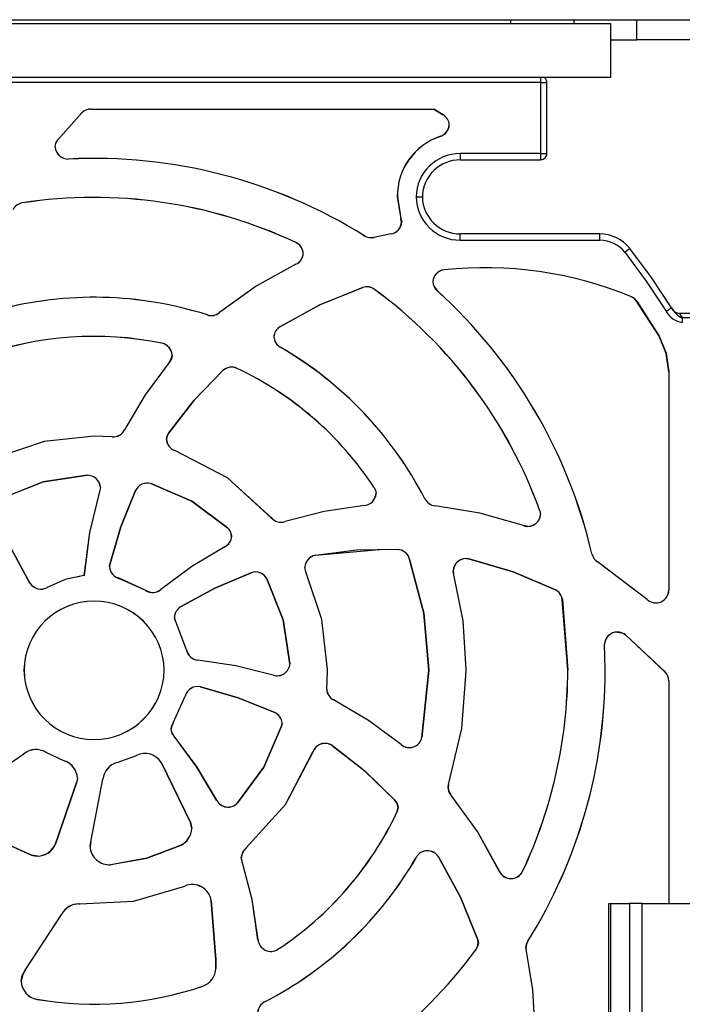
# Model space of a CAD drawing. Header units: millimetres. Extents: x 0 to 1397, y 0 to 1080.
# Tile 11 of 27: x 327 to 380, y 854 to 932. Entities that reach past the tile are written whole.
import ezdxf

# ---------------------------------------------------------------- set-up
doc = ezdxf.new("R2010")
doc.units = ezdxf.units.MM
doc.header["$LTSCALE"] = 5
doc.layers.add('DIMENSIONS', color=140, linetype='Continuous', lineweight=25)
doc.styles.add('SLDTEXTSTYLE0', font='TXT', dxfattribs={"width": 0.7})
doc.dimstyles.new('SLDDIMSTYLE0', dxfattribs={"dimtxt": 10.790039, "dimasz": 16.51, "dimexe": 0, "dimexo": 0.0625, "dimgap": 2.69751, "dimtad": 0, "dimtih": 1, "dimtoh": 1, "dimrnd": 1e-09, "dimzin": 12, "dimdsep": 46, "dimtxsty": 'SLDTEXTSTYLE0', "dimsah": 1, "dimcen": 0.09, "dimadec": 0, "dimazin": 3, "dimtfac": 1, "dimtofl": 0, "dimtmove": 0, "dimatfit": 3, "dimfxl": 0, "dimfrac": 2, "dimtolj": 1, "dimtzin": 12, "dimarcsym": 0})

# ---------------------------------------------------------------- blocks, each defined once
blk = doc.blocks.new('_D_13')
at = {"layer": 'DIMENSIONS'}
for p, q in [((380.57, 932.173), (479.96, 932.173)), ((464.085, 932.173), (464.085, 858.388)), ((448.053, 838.823), (444.429, 838.823)), ((444.429, 838.823), (444.429, 821.674)), ((480.116, 838.823), (483.74, 838.823)), ((483.74, 838.823), (483.74, 821.674)), ((444.429, 821.674), (448.053, 821.674)), ((483.74, 821.674), (480.116, 821.674)), ((464.085, 745.473), (464.085, 819.259)), ((395.446, 745.473), (479.96, 745.473))]:
    blk.add_line(p, q, dxfattribs=at)
for points in [[(464.085, 932.173), (461.545, 915.663), (466.625, 915.663)], [(464.085, 745.473), (466.625, 761.983), (461.545, 761.983)]]:
    blk.add_solid(points, dxfattribs=at)
at = {"layer": 'DIMENSIONS', "char_height": 10.5833, "attachment_point": 1, "style": 'SLDTEXTSTYLE0'}
for s, insert in [('186.7', (443.565, 854.882)), ('7.35', (448.053, 835.317))]:
    blk.add_mtext(s, dxfattribs=dict(at, insert=insert))

msp = doc.modelspace()

# ---------------------------------------------------------------- linework, layer by layer
for p, q in [((198.42, 932.173), (374.22, 932.173)), ((314.12, 932.473), (366.32, 932.473)), ((366.32, 932.473), (371.32, 932.473)), ((366.32, 932.173), (366.32, 932.473)), ((371.32, 932.473), (371.32, 932.173)), ((371.32, 932.473), (376.32, 932.473)), ((374.22, 932.173), (374.22, 927.898)), ((376.32, 932.473), (390.72, 932.473)), ((376.32, 930.873), (376.32, 932.473)), ((374.216, 930.873), (376.32, 930.873)), ((390.72, 930.873), (376.32, 930.873)), ((374.22, 927.898), (198.42, 927.898)), ((368.687, 927.496), (304.553, 927.496)), ((368.687, 927.898), (368.687, 927.496)), ((368.687, 927.496), (368.687, 921.873)), ((369.187, 921.873), (369.187, 927.496)), ((330.455, 922.964), (332.341, 925.087)), ((332.343, 925.084), (330.458, 922.962)), ((332.343, 925.084), (332.341, 925.087)), ((333.072, 925.395), (360.229, 925.395)), ((333.072, 925.395), (333.072, 925.392)), ((333.072, 925.392), (360.228, 925.392)), ((360.228, 925.392), (360.229, 925.395)), ((360.975, 924.932), (360.228, 925.392)), ((360.229, 925.395), (360.977, 924.935)), ((360.975, 924.932), (360.977, 924.935)), ((361.45, 924.135), (361.453, 924.135)), ((330.455, 922.964), (330.458, 922.962)), ((360.755, 923.23), (360.754, 923.234)), ((330.234, 922.387), (330.23, 922.387)), ((369.174, 921.728), (369.181, 921.894)), ((331.301, 921.436), (331.301, 921.433)), ((368.687, 921.873), (362.32, 921.873)), ((362.32, 921.873), (362.32, 921.373)), ((362.32, 921.373), (368.688, 921.373)), ((368.673, 921.391), (368.814, 921.386)), ((368.687, 921.873), (369.187, 921.873)), ((357.339, 918.439), (357.623, 916.713)), ((357.343, 918.439), (357.339, 918.439)), ((357.343, 918.439), (357.627, 916.714)), ((327.645, 917.96), (327.644, 917.963)), ((357.623, 916.713), (357.627, 916.714)), ((357.68, 916.439), (357.623, 916.713)), ((357.627, 916.714), (357.683, 916.439)), ((357.68, 916.439), (357.683, 916.439)), ((354.724, 915.361), (354.726, 915.364)), ((356.839, 915.502), (355.49, 915.233)), ((355.49, 915.233), (355.491, 915.229)), ((356.84, 915.499), (355.491, 915.229)), ((356.84, 915.499), (356.839, 915.502)), ((362.32, 915.005), (362.32, 915.505)), ((373.387, 915.505), (362.32, 915.505)), ((362.32, 915.005), (373.387, 915.005)), ((349.307, 914.815), (349.308, 914.819)), ((349.893, 913.96), (349.889, 913.96)), ((349.311, 913.102), (349.309, 913.105)), ((361.057, 912.662), (361.057, 912.658)), ((354.606, 911.256), (354.605, 911.259)), ((355.531, 911.111), (355.533, 911.113)), ((360.149, 911.711), (360.145, 911.711)), ((360.482, 911.022), (360.479, 911.019)), ((375.838, 910.554), (375.84, 910.557)), ((376.294, 910.185), (376.297, 910.187)), ((378.067, 907.399), (376.294, 910.185)), ((376.297, 910.187), (378.07, 907.401)), ((379.244, 909.383), (379.03, 909.628)), ((379.063, 909.64), (379.033, 909.62)), ((342.295, 909.084), (342.296, 909.087)), ((343.251, 909.269), (343.253, 909.267)), ((379.699, 909.205), (379.911, 908.851)), ((388.105, 909.205), (379.699, 909.205)), ((379.911, 908.851), (379.911, 908.498)), ((388.112, 908.851), (379.911, 908.851)), ((348.033, 908.147), (348.031, 908.149)), ((347.559, 907.35), (347.555, 907.35)), ((378.067, 907.399), (378.07, 907.401)), ((338.699, 906.841), (338.699, 906.844)), ((348.066, 906.534), (348.064, 906.531)), ((339.508, 905.909), (339.512, 905.909)), ((339.277, 905.321), (339.275, 905.323)), ((344.643, 904.853), (344.644, 904.856)), ((343.518, 904.68), (343.515, 904.683)), ((378.839, 904.585), (378.839, 887.3)), ((378.842, 904.585), (378.839, 904.585)), ((378.842, 904.585), (378.842, 887.3)), ((333.32, 899.483), (333.32, 899.487)), ((334.764, 899.43), (333.32, 899.487)), ((334.763, 899.427), (333.32, 899.483)), ((334.763, 899.427), (334.764, 899.43)), ((335.734, 899.98), (335.737, 899.978)), ((339.233, 899.751), (339.23, 899.753)), ((339.052, 899.234), (339.049, 899.234)), ((339.716, 898.345), (339.715, 898.341)), ((332.767, 896.382), (332.767, 896.385)), ((333.819, 895.43), (333.776, 895.194)), ((333.823, 895.43), (333.779, 895.193)), ((333.819, 895.43), (333.823, 895.43)), ((337.823, 895.724), (337.824, 895.727)), ((355.485, 895.432), (355.488, 895.434)), ((333.779, 895.193), (333.776, 895.194)), ((336.604, 895.179), (336.601, 895.18)), ((355.653, 894.939), (355.65, 894.939)), ((354.727, 893.987), (354.727, 893.99)), ((359.521, 894.514), (359.524, 894.515)), ((360.328, 893.969), (360.328, 893.965)), ((368.625, 893.57), (368.628, 893.571)), ((368.625, 893.57), (368.683, 893.291)), ((368.628, 893.571), (368.687, 893.291)), ((368.683, 893.291), (368.687, 893.291)), ((347.358, 893.021), (347.361, 893.023)), ((348.445, 892.715), (348.446, 892.712)), ((367.323, 892.394), (367.325, 892.398)), ((367.667, 892.335), (367.323, 892.394)), ((343.895, 892.231), (343.897, 892.233)), ((344.221, 891.551), (344.217, 891.551)), ((343.677, 890.713), (343.676, 890.716)), ((350.849, 890.044), (356.226, 890.522)), ((350.849, 890.041), (350.849, 890.044)), ((356.226, 890.522), (357.362, 890.501)), ((357.362, 890.497), (357.362, 890.501)), ((372.75, 890.16), (372.753, 890.161)), ((334.543, 889.138), (334.568, 889.307)), ((334.546, 889.138), (334.543, 889.138)), ((334.571, 889.306), (334.546, 889.138)), ((334.571, 889.306), (334.568, 889.307)), ((358.28, 889.83), (358.283, 889.832)), ((362.782, 889.784), (363.01, 889.758)), ((363.01, 889.758), (363.009, 889.755)), ((373.203, 889.529), (373.201, 889.526)), ((377.137, 886.54), (373.201, 889.526)), ((377.139, 886.543), (373.203, 889.529)), ((332.524, 888.44), (332.52, 888.444)), ((345.758, 888.667), (345.757, 888.67)), ((350.101, 888.742), (350.009, 889.104)), ((350.009, 889.104), (350.012, 889.104)), ((350.104, 888.743), (350.012, 889.104)), ((350.104, 888.743), (350.101, 888.742)), ((361.795, 888.629), (361.763, 888.828)), ((361.766, 888.828), (361.763, 888.828)), ((361.766, 888.828), (361.799, 888.63)), ((361.799, 888.63), (361.795, 888.629)), ((328.242, 887.852), (328.239, 887.85)), ((335.294, 888.222), (335.293, 888.218)), ((337.406, 887.268), (335.293, 888.218)), ((337.408, 887.271), (335.294, 888.222)), ((347.005, 888.19), (347.008, 888.192)), ((329.613, 887.503), (329.614, 887.5)), ((337.406, 887.268), (337.408, 887.271)), ((338.613, 887.34), (338.616, 887.337)), ((369.855, 887.306), (369.857, 887.309)), ((378.839, 887.3), (378.842, 887.3)), ((370.407, 886.549), (370.41, 886.549)), ((370.839, 880.939), (370.407, 886.549)), ((370.41, 886.549), (370.842, 880.939)), ((377.137, 886.54), (377.139, 886.543)), ((340.167, 885.952), (340.166, 885.955)), ((339.687, 885.151), (339.683, 885.151)), ((339.819, 884.712), (339.816, 884.711)), ((340.638, 882.545), (339.816, 884.711)), ((340.642, 882.546), (339.819, 884.712)), ((375.411, 883.738), (375.409, 883.736)), ((378.566, 880.792), (375.409, 883.736)), ((375.411, 883.738), (378.568, 880.794)), ((373.798, 881.005), (373.749, 883.008)), ((373.752, 883.008), (373.749, 883.008)), ((373.802, 881.005), (373.752, 883.008)), ((340.638, 882.545), (340.642, 882.546)), ((341.543, 881.742), (341.542, 881.738)), ((348.831, 881.46), (348.828, 881.46)), ((327.772, 880.939), (327.768, 880.939)), ((338.872, 880.939), (338.869, 880.939)), ((351.744, 879.455), (351.798, 880.873)), ((351.747, 879.455), (351.802, 880.873)), ((351.798, 880.939), (351.798, 881.005)), ((351.798, 881.005), (351.802, 881.005)), ((351.798, 880.873), (351.798, 880.939)), ((351.798, 880.939), (351.802, 880.939)), ((351.798, 880.873), (351.802, 880.873)), ((351.802, 880.939), (351.802, 881.005)), ((351.802, 880.873), (351.802, 880.939)), ((359.288, 875.626), (359.839, 880.939)), ((359.842, 880.939), (359.291, 875.626)), ((359.839, 880.939), (359.842, 880.939)), ((362.798, 880.939), (362.798, 881.005)), ((362.798, 881.005), (362.802, 881.005)), ((362.798, 880.873), (362.798, 880.939)), ((362.798, 880.939), (362.802, 880.939)), ((362.798, 880.873), (362.802, 880.873)), ((362.802, 880.939), (362.802, 881.005)), ((362.802, 880.873), (362.802, 880.939)), ((370.839, 880.939), (370.842, 880.939)), ((373.798, 880.939), (373.798, 881.005)), ((373.798, 881.005), (373.802, 881.005)), ((373.798, 880.873), (373.798, 880.939)), ((373.798, 880.939), (373.802, 880.939)), ((373.798, 880.873), (373.802, 880.873)), ((373.802, 880.939), (373.802, 881.005)), ((373.802, 880.873), (373.802, 880.939)), ((378.566, 880.792), (378.568, 880.794)), ((347.509, 880.546), (347.51, 880.549)), ((378.842, 880.098), (378.839, 880.098)), ((378.839, 880.098), (378.839, 862.473)), ((378.842, 880.098), (378.842, 862.473)), ((341.753, 879.623), (341.754, 879.626)), ((351.742, 879.43), (351.744, 879.455)), ((351.746, 879.43), (351.742, 879.43)), ((351.744, 879.455), (351.747, 879.455)), ((351.747, 879.455), (351.746, 879.43)), ((339.584, 876.788), (340.534, 878.901)), ((339.587, 876.786), (340.537, 878.9)), ((340.537, 878.9), (340.534, 878.901)), ((352.295, 878.591), (352.293, 878.588)), ((347.626, 877.589), (347.627, 877.593)), ((339.584, 876.788), (339.587, 876.786)), ((348.171, 876.502), (348.213, 876.732)), ((348.216, 876.732), (348.174, 876.501)), ((348.213, 876.732), (348.216, 876.732)), ((339.42, 876.295), (339.424, 876.295)), ((348.171, 876.502), (348.174, 876.501)), ((339.655, 875.712), (339.653, 875.71)), ((359.288, 875.626), (359.291, 875.626)), ((323.565, 871.491), (327.759, 874.324)), ((323.567, 871.488), (327.762, 874.321)), ((327.762, 874.321), (327.759, 874.324)), ((329.495, 874.448), (329.493, 874.445)), ((329.493, 874.445), (330.96, 873.774)), ((329.495, 874.448), (330.961, 873.777)), ((350.66, 874.478), (350.657, 874.479)), ((352.197, 874.961), (352.199, 874.964)), ((357.637, 875.048), (357.639, 875.05)), ((330.96, 873.774), (330.961, 873.777)), ((335.159, 873.625), (336.669, 874.187)), ((335.159, 873.625), (335.16, 873.621)), ((335.16, 873.621), (336.671, 874.184)), ((336.671, 874.184), (336.669, 874.187)), ((338.658, 873.606), (338.655, 873.604)), ((340.95, 868.873), (338.655, 873.604)), ((338.658, 873.606), (340.954, 868.874)), ((330.23, 867.124), (331.952, 872.093)), ((331.956, 872.092), (330.233, 867.122)), ((331.997, 872.399), (331.952, 872.093)), ((331.956, 872.092), (331.952, 872.093)), ((332.001, 872.399), (331.956, 872.092)), ((331.997, 872.399), (332.001, 872.399)), ((333.057, 867.342), (334.02, 872.31)), ((333.06, 867.341), (334.023, 872.309)), ((334.023, 872.309), (334.02, 872.31)), ((361.353, 871.654), (361.399, 871.899)), ((361.356, 871.654), (361.353, 871.654)), ((361.403, 871.898), (361.356, 871.654)), ((361.399, 871.899), (361.403, 871.898)), ((343.028, 870.648), (343.031, 870.649)), ((344.678, 870.43), (344.68, 870.428)), ((357.125, 870.678), (357.128, 870.681)), ((361.585, 871.074), (361.582, 871.072)), ((357.303, 869.689), (357.395, 870.051)), ((357.303, 869.689), (357.306, 869.688)), ((357.399, 870.051), (357.306, 869.688)), ((357.395, 870.051), (357.399, 870.051)), ((340.95, 868.873), (340.954, 868.874)), ((341.05, 868.393), (340.95, 868.873)), ((340.954, 868.874), (341.054, 868.393)), ((341.05, 868.393), (341.054, 868.393)), ((333, 866.991), (333.057, 867.342)), ((333.06, 867.341), (333.003, 866.991)), ((333.057, 867.342), (333.06, 867.341)), ((330.23, 867.124), (330.233, 867.122)), ((333.003, 866.991), (333, 866.991)), ((340.207, 867.098), (340.209, 867.095)), ((345.339, 866.838), (345.341, 866.835)), ((328.357, 866.302), (328.355, 866.298)), ((328.842, 866.218), (328.355, 866.298)), ((345.027, 865.88), (344.981, 866.125)), ((344.981, 866.125), (344.984, 866.125)), ((345.031, 865.881), (344.984, 866.125)), ((345.031, 865.881), (345.027, 865.88)), ((358.85, 866.128), (358.847, 866.13)), ((360.593, 866.161), (360.596, 866.163)), ((334.65, 865.544), (334.651, 865.54)), ((365.418, 865.015), (365.421, 865.016)), ((367.265, 865.017), (367.262, 865.018)), ((340.508, 863.847), (340.507, 863.85)), ((342.602, 862.683), (342.599, 862.683)), ((342.965, 858.033), (342.599, 862.683)), ((342.602, 862.683), (342.969, 858.033)), ((332.103, 862.432), (332.196, 862.429)), ((332.196, 862.429), (332.196, 862.426)), ((374.094, 839.613), (374.094, 862.473)), ((374.094, 862.473), (374.22, 862.473)), ((374.22, 862.473), (374.22, 836.143)), ((374.22, 862.473), (375.72, 862.473)), ((375.72, 862.473), (375.72, 809.273)), ((376.72, 862.473), (375.72, 862.473)), ((376.72, 809.273), (376.72, 862.473)), ((376.72, 862.473), (381.72, 862.473)), ((327.867, 857.18), (330.758, 861.622)), ((327.87, 857.178), (330.761, 861.621)), ((330.761, 861.621), (330.758, 861.622)), ((346.302, 859.598), (346.306, 859.598)), ((363.703, 859.588), (363.706, 859.589)), ((363.753, 859.331), (363.703, 859.588)), ((363.706, 859.589), (363.757, 859.331)), ((347.879, 858.84), (347.881, 858.837)), ((363.558, 858.794), (363.56, 858.792)), ((363.753, 859.331), (363.757, 859.331)), ((367.545, 858.834), (367.522, 858.992)), ((367.526, 858.992), (367.522, 858.992)), ((367.526, 858.992), (367.548, 858.835)), ((367.548, 858.835), (367.545, 858.834)), ((367.686, 859.485), (367.689, 859.483)), ((342.955, 857.321), (342.965, 858.033)), ((342.969, 858.033), (342.959, 857.32)), ((342.965, 858.033), (342.969, 858.033)), ((327.867, 857.18), (327.87, 857.178)), ((342.955, 857.321), (342.959, 857.32)), ((327.546, 856.304), (327.543, 856.304)), ((341.93, 855.923), (341.931, 855.92)), ((328.805, 854.874), (328.804, 854.87)), ((346.829, 854.673), (346.831, 854.67))]:
    msp.add_line(p, q)
at = {"flags": 128}
for points in [[(368.687, 927.496), (368.878, 927.496), (369.04, 927.496), (369.149, 927.496), (369.187, 927.496)], [(369.135, 927.719), (369.083, 927.802), (368.984, 927.898)], [(330.23, 922.387), (330.298, 922.693), (330.455, 922.964)], [(330.234, 922.387), (330.301, 922.692), (330.458, 922.962)], [(373.387, 915.005), (373.387, 915.196), (373.387, 915.358), (373.387, 915.467), (373.387, 915.505)], [(375.353, 914.05), (375.503, 914.168), (375.63, 914.268), (375.716, 914.335), (375.746, 914.359)], [(379.063, 909.64), (377.468, 912.044), (375.746, 914.359)], [(375.353, 914.05), (377.059, 911.755), (378.641, 909.373)], [(349.309, 913.105), (346.163, 911.372), (343.251, 909.269)], [(349.311, 913.102), (346.165, 911.369), (343.253, 909.267)], [(348.031, 908.149), (351.225, 909.901), (354.605, 911.259)], [(354.606, 911.256), (351.226, 909.898), (348.033, 908.147)], [(376.294, 910.185), (376.093, 910.403), (375.838, 910.554)], [(375.84, 910.557), (376.095, 910.406), (376.297, 910.187)], [(378.839, 904.585), (378.642, 906.044), (378.067, 907.399)], [(378.07, 907.401), (378.646, 906.045), (378.842, 904.585)], [(339.275, 905.323), (339.438, 905.598), (339.508, 905.909)], [(339.512, 905.909), (339.441, 905.597), (339.277, 905.321)], [(339.275, 905.323), (337.359, 902.748), (335.734, 899.98)], [(339.277, 905.321), (337.362, 902.746), (335.737, 899.978)], [(339.23, 899.753), (341.24, 902.333), (343.515, 904.683)], [(343.518, 904.68), (341.243, 902.33), (339.233, 899.751)], [(333.32, 899.487), (329.359, 899.057), (325.582, 897.788)], [(333.32, 899.483), (329.36, 899.054), (325.583, 897.785)], [(339.049, 899.234), (339.104, 899.506), (339.23, 899.753)], [(339.233, 899.751), (339.107, 899.505), (339.052, 899.234)], [(347.358, 893.021), (343.877, 896.17), (339.715, 898.341)], [(347.361, 893.023), (343.879, 896.173), (339.716, 898.345)], [(326.002, 894.561), (329.28, 895.86), (332.767, 896.385)], [(332.767, 896.382), (329.281, 895.857), (326.003, 894.558)], [(343.895, 892.231), (341.059, 894.325), (337.823, 895.724)], [(337.824, 895.727), (341.061, 894.328), (343.897, 892.233)], [(355.485, 895.432), (355.6, 895.196), (355.65, 894.939)], [(355.488, 895.434), (355.603, 895.197), (355.653, 894.939)], [(333.776, 895.194), (332.951, 891.855), (332.52, 888.444)], [(333.779, 895.193), (332.954, 891.853), (332.524, 888.44)], [(334.568, 889.307), (335.434, 892.295), (336.601, 895.18)], [(336.604, 895.179), (335.438, 892.294), (334.571, 889.306)], [(354.727, 893.99), (351.551, 893.524), (348.445, 892.715)], [(354.727, 893.987), (351.552, 893.521), (348.446, 892.712)], [(367.325, 892.398), (363.874, 893.397), (360.328, 893.969)], [(367.323, 892.394), (363.874, 893.393), (360.328, 893.965)], [(328.239, 887.85), (326.739, 890.576), (325.524, 893.441)], [(325.527, 893.443), (326.742, 890.578), (328.242, 887.852)], [(343.676, 890.716), (341.057, 889.159), (338.613, 887.34)], [(343.677, 890.713), (341.059, 889.156), (338.616, 887.337)], [(357.362, 890.497), (354.093, 890.444), (350.849, 890.041)], [(359.839, 880.939), (359.44, 885.452), (358.28, 889.83)], [(358.283, 889.832), (359.444, 885.452), (359.842, 880.939)], [(369.855, 887.306), (366.505, 888.735), (363.009, 889.755)], [(363.01, 889.758), (366.506, 888.738), (369.857, 887.309)], [(332.52, 888.444), (331.018, 888.123), (329.613, 887.503)], [(332.524, 888.44), (331.02, 888.121), (329.614, 887.5)], [(340.166, 885.955), (342.892, 887.455), (345.757, 888.67)], [(345.758, 888.667), (342.893, 887.452), (340.167, 885.952)], [(351.798, 881.005), (351.369, 884.965), (350.101, 888.742)], [(351.802, 881.005), (351.372, 884.966), (350.104, 888.743)], [(362.798, 881.005), (362.547, 884.85), (361.795, 888.629)], [(362.802, 881.005), (362.55, 884.85), (361.799, 888.63)], [(348.828, 881.46), (348.299, 884.929), (347.005, 888.19)], [(347.008, 888.192), (348.303, 884.93), (348.831, 881.46)], [(339.816, 884.711), (339.724, 884.923), (339.683, 885.151)], [(339.687, 885.151), (339.728, 884.924), (339.819, 884.712)], [(374.769, 883.966), (375.109, 883.907), (375.411, 883.738)], [(347.509, 880.546), (344.556, 881.296), (341.542, 881.738)], [(347.51, 880.549), (344.557, 881.3), (341.543, 881.742)], [(361.399, 871.899), (362.447, 876.332), (362.798, 880.873)], [(361.403, 871.898), (362.45, 876.331), (362.802, 880.873)], [(347.626, 877.589), (344.741, 878.756), (341.753, 879.623)], [(341.754, 879.626), (344.742, 878.759), (347.627, 877.593)], [(357.637, 875.048), (355.062, 876.963), (352.293, 878.588)], [(357.639, 875.05), (355.063, 876.966), (352.295, 878.591)], [(339.42, 876.295), (339.47, 876.552), (339.584, 876.788)], [(339.587, 876.786), (339.474, 876.551), (339.424, 876.295)], [(339.653, 875.71), (339.49, 875.984), (339.42, 876.295)], [(339.655, 875.712), (339.493, 875.985), (339.424, 876.295)], [(344.678, 870.43), (346.771, 873.266), (348.171, 876.502)], [(348.174, 876.501), (346.774, 873.265), (344.68, 870.428)], [(343.028, 870.648), (341.471, 873.266), (339.653, 875.71)], [(343.031, 870.649), (341.474, 873.268), (339.655, 875.712)], [(345.339, 866.838), (348.487, 870.318), (350.657, 874.479)], [(345.341, 866.835), (348.49, 870.316), (350.66, 874.478)], [(357.125, 870.678), (354.776, 872.952), (352.197, 874.961)], [(352.199, 874.964), (354.779, 872.954), (357.128, 870.681)], [(361.582, 871.072), (361.422, 871.345), (361.353, 871.654)], [(361.356, 871.654), (361.425, 871.346), (361.585, 871.074)], [(357.395, 870.051), (357.314, 870.388), (357.125, 870.678)], [(357.128, 870.681), (357.318, 870.389), (357.399, 870.051)], [(365.418, 865.015), (363.685, 868.16), (361.582, 871.072)], [(365.421, 865.016), (363.688, 868.162), (361.585, 871.074)], [(328.355, 866.298), (325.708, 867.478), (323.326, 869.129)], [(323.328, 869.132), (325.71, 867.481), (328.357, 866.302)], [(334.65, 865.544), (337.502, 866.06), (340.207, 867.098)], [(340.209, 867.095), (337.503, 866.057), (334.651, 865.54)], [(346.302, 859.598), (345.836, 862.774), (345.027, 865.88)], [(346.306, 859.598), (345.839, 862.774), (345.031, 865.881)], [(363.703, 859.588), (362.345, 862.967), (360.593, 866.161)], [(360.596, 866.163), (362.348, 862.969), (363.706, 859.589)], [(332.196, 862.429), (336.433, 862.659), (340.507, 863.85)], [(332.196, 862.426), (336.434, 862.656), (340.508, 863.847)], [(363.558, 858.794), (363.694, 859.048), (363.753, 859.331)], [(363.757, 859.331), (363.697, 859.047), (363.56, 858.792)], [(367.522, 858.992), (367.572, 859.249), (367.686, 859.484)], [(367.689, 859.482), (367.576, 859.248), (367.526, 858.992)], [(368.258, 852.39), (368.079, 855.632), (367.545, 858.834)], [(368.261, 852.39), (368.083, 855.632), (367.548, 858.835)], [(327.543, 856.304), (327.636, 856.768), (327.867, 857.18)], [(327.87, 857.178), (327.639, 856.766), (327.546, 856.304)]]:
    msp.add_lwpolyline(points, dxfattribs=at)
for centre, radius, start, end in [((368.687, 927.496), 0.5, 0.00656, 26.44206), ((333.072, 924.373), 1.022, 90, 135.72411), ((333.072, 924.373), 1.018, 90, 135.72411), ((360.434, 924.069), 1.018, 3.69966, 57.88404), ((360.434, 924.069), 1.022, 3.68704, 57.88404), ((360.434, 924.2), 1.018, 288.32697, 356.30034), ((360.434, 924.2), 1.022, 288.32697, 356.31296), ((362.32, 918.505), 4.982, 108.32697, 180.75577), ((362.32, 918.505), 4.978, 108.32697, 180.7563), ((331.25, 922.453), 1.022, 183.68704, 272.85952), ((331.25, 922.453), 1.018, 183.69966, 272.85952), ((333.32, 881.005), 40.482, 58.07783, 92.85952), ((333.32, 881.005), 40.478, 58.07788, 92.85952), ((362.32, 918.373), 3.5, 89.9999, 178.92033), ((362.32, 918.373), 3, 90, 178.74494), ((493.305, 921.889), 124.618, 180.0072, 180.23696), ((368.687, 921.874), 0.501, 270.19678, 359.92278), ((333.32, 880.873), 37.522, 64.7798, 98.7005), ((333.32, 880.873), 37.518, 64.7798, 98.7005), ((362.32, 918.504), 3.499, 181.06193, 270.01002), ((359.185, 1162.293), 243.854, 269.91443, 270.03194), ((362.32, 918.505), 3, 181.25506, 270), ((327.799, 916.953), 1.022, 98.7005, 153.47502), ((327.799, 916.953), 1.018, 98.7005, 153.47502), ((356.663, 916.505), 1.018, 279.95386, 356.30034), ((356.663, 916.505), 1.022, 279.95386, 356.31296), ((355.268, 916.227), 1.022, 237.85008, 282.62788), ((355.268, 916.227), 1.018, 237.85123, 282.62788), ((373.387, 912.505), 3, 38.17166, 90.00283), ((373.387, 912.505), 2.5, 38.17147, 90.00225), ((348.873, 913.894), 1.018, 3.69966, 64.7798), ((348.873, 913.894), 1.022, 3.68704, 64.7798), ((348.873, 914.026), 1.018, 295.35839, 356.30034), ((348.873, 914.026), 1.022, 295.35839, 356.31296), ((361.165, 911.646), 1.022, 96.05561, 176.31296), ((361.165, 911.646), 1.018, 96.05561, 176.30034), ((364.277, 882.31), 30.522, 67.7384, 96.05561), ((364.277, 882.31), 30.518, 67.7384, 96.05561), ((354.929, 910.29), 1.022, 53.7005, 108.47502), ((354.929, 910.29), 1.018, 53.7005, 108.47502), ((333.32, 880.873), 37.518, 19.7798, 53.7005), ((333.32, 880.873), 37.522, 19.7798, 53.7005), ((361.165, 911.777), 1.022, 183.68704, 227.85952), ((361.165, 911.777), 1.018, 183.69966, 227.85952), ((333.32, 881.005), 40.478, 13.07227, 47.85952), ((333.32, 881.005), 40.482, 13.07227, 47.85952), ((333.32, 881.005), 29.482, 72.27542, 104.98967), ((333.32, 881.005), 29.478, 72.27542, 104.98968), ((331.487, 984.446), 88.654, 302.13308, 302.4329), ((379.781, 910.006), 0.805, 207.01321, 264.18327), ((381.476, 911.138), 2.839, 211.83462, 217.99942), ((342.606, 910.057), 1.022, 252.27542, 309.32793), ((342.606, 910.057), 1.018, 252.27542, 309.32793), ((380.121, 910.162), 1.678, 208.07901, 262.80763), ((380.416, 910.172), 1.414, 213.59118, 249.09314), ((348.575, 907.284), 1.022, 122.15848, 176.31296), ((348.575, 907.284), 1.018, 122.15848, 176.30034), ((333.32, 880.873), 26.522, 78.29822, 109.73036), ((333.32, 880.873), 26.518, 78.29837, 109.73045), ((348.575, 907.416), 1.022, 183.68704, 239.98968), ((348.575, 907.416), 1.018, 183.69966, 239.98968), ((338.492, 905.843), 1.022, 3.68704, 78.29837), ((338.492, 905.843), 1.018, 3.69966, 78.29837), ((333.32, 881.005), 29.478, 27.27542, 59.98968), ((333.32, 881.005), 29.482, 27.27542, 59.98968), ((344.208, 903.932), 1.022, 64.72315, 132.70325), ((344.208, 903.932), 1.018, 64.72419, 132.70516), ((333.32, 880.873), 26.518, 33.29837, 64.72419), ((333.32, 880.873), 26.522, 33.29837, 64.72419), ((334.829, 900.446), 1.022, 266.31177, 332.71553), ((334.829, 900.446), 1.018, 266.30902, 332.71528), ((340.068, 899.3), 1.022, 183.68704, 249.75386), ((340.068, 899.3), 1.018, 183.69966, 249.75386), ((332.803, 895.364), 1.022, 3.68704, 92.0438), ((332.803, 895.364), 1.018, 3.69966, 92.0438), ((337.528, 894.75), 1.022, 73.1322, 155.06003), ((337.528, 894.75), 1.018, 73.1322, 155.06003), ((354.634, 895.004), 1.022, 275.23129, 356.31296), ((354.634, 895.004), 1.018, 275.23129, 356.30034), ((360.429, 894.982), 1.022, 207.27542, 264.32793), ((360.429, 894.982), 1.018, 207.27542, 264.32793), ((367.667, 893.357), 1.018, 250.35839, 356.30034), ((367.667, 893.357), 1.022, 270, 356.31296), ((348.134, 893.685), 1.022, 220.5624, 287.7723), ((348.134, 893.685), 1.018, 220.5624, 287.772), ((343.201, 891.617), 1.018, 297.77602, 356.30034), ((343.201, 891.617), 1.022, 297.77602, 356.31296), ((343.201, 891.486), 1.018, 3.69966, 47.0438), ((343.201, 891.486), 1.022, 3.68704, 47.0438), ((351.029, 889.038), 1.022, 100.1475, 176.31296), ((351.029, 889.038), 1.018, 100.1475, 176.30034), ((357.324, 889.479), 1.022, 20.16045, 87.86687), ((357.324, 889.479), 1.018, 20.15847, 87.86648), ((373.745, 890.391), 1.022, 193.0706, 237.82361), ((373.745, 890.391), 1.018, 193.07227, 237.8246), ((335.562, 889.204), 1.022, 183.68704, 254.70661), ((335.562, 889.204), 1.018, 183.69966, 254.70661), ((362.782, 888.762), 1.022, 90, 176.31296), ((362.782, 888.762), 1.018, 77.15848, 176.30034), ((346.107, 887.71), 1.022, 28.1322, 110.06003), ((346.107, 887.71), 1.018, 28.1322, 110.06003), ((329.108, 888.388), 1.022, 211.74872, 299.70661), ((329.108, 888.388), 1.018, 211.74872, 299.70661), ((337.964, 888.124), 1.022, 236.88585, 309.6227), ((337.964, 888.124), 1.018, 236.88585, 309.6227), ((369.4, 886.395), 1.018, 8.7005, 63.47502), ((369.4, 886.395), 1.022, 8.7005, 63.47502), ((377.82, 887.3), 1.022, 228.0072, 360), ((377.82, 887.3), 1.018, 228.0072, 360), ((333.32, 880.873), 5.552, 0.67808, 179.32192), ((333.32, 880.873), 5.549, 0.67851, 179.32149), ((340.703, 885.086), 1.022, 121.74872, 176.31296), ((340.703, 885.086), 1.018, 121.74872, 176.30034), ((374.769, 882.944), 1.022, 90, 176.3671), ((374.769, 882.944), 1.018, 51.05561, 176.35604), ((341.638, 882.755), 1.022, 191.88585, 264.6227), ((341.638, 882.755), 1.018, 191.88585, 264.6227), ((347.811, 881.522), 1.022, 252.77602, 356.53319), ((347.811, 881.522), 1.018, 252.77602, 356.52357), ((333.32, 881.005), 5.552, 180.67808, 359.32192), ((333.32, 881.005), 5.549, 180.67851, 359.32149), ((333.32, 881.005), 37.518, 334.7798, 359.89965), ((333.32, 881.005), 37.522, 334.7798, 359.89966), ((333.32, 880.873), 40.478, 328.10237, 0.0001), ((333.32, 880.873), 40.482, 328.10219, 0.00014), ((377.82, 880.098), 1.018, 360, 42.94463), ((377.82, 880.098), 1.022, 360, 42.94463), ((341.519, 878.631), 1.022, 76.74872, 164.70661), ((341.519, 878.631), 1.018, 76.74872, 164.70661), ((352.762, 879.496), 1.022, 183.68704, 242.71431), ((352.762, 879.496), 1.018, 183.69959, 242.71434), ((347.196, 876.666), 1.018, 3.69966, 65.06003), ((347.196, 876.666), 1.022, 3.68704, 65.06003), ((351.615, 874.125), 1.022, 55.1475, 159.75386), ((351.615, 874.125), 1.018, 55.1475, 159.75386), ((358.29, 875.833), 1.022, 230.23129, 348.29837), ((358.29, 875.833), 1.018, 230.23129, 348.29837), ((328.716, 873.14), 1.522, 59.23149, 128.95554), ((328.716, 873.14), 1.518, 59.23149, 128.95554), ((337.351, 872.826), 1.522, 30.82173, 116.60631), ((337.351, 872.826), 1.518, 30.82173, 116.60631), ((330.48, 872.333), 1.518, 2.48038, 71.60631), ((330.48, 872.333), 1.522, 2.47471, 71.60631), ((335.533, 872.15), 1.522, 104.23149, 173.95554), ((335.533, 872.15), 1.518, 104.23149, 173.95554), ((343.932, 871.124), 1.022, 207.77602, 317.0438), ((343.932, 871.124), 1.018, 207.77602, 317.0438), ((333.32, 881.005), 26.518, 303.29837, 334.74087), ((333.32, 881.005), 26.522, 303.29837, 334.74098), ((339.533, 868.459), 1.518, 296.34549, 357.51962), ((339.533, 868.459), 1.522, 296.34549, 357.52529), ((328.842, 867.74), 1.518, 251.34549, 336.03133), ((328.842, 867.74), 1.522, 270, 336.03192), ((334.52, 867.056), 1.522, 182.47471, 274.91691), ((334.52, 867.056), 1.518, 182.48038, 274.91691), ((346.001, 866.059), 1.022, 130.3568, 176.31813), ((346.001, 866.059), 1.018, 130.35278, 176.30034), ((359.731, 865.619), 1.022, 32.15848, 149.98968), ((359.731, 865.619), 1.018, 32.15848, 149.98968), ((333.32, 880.873), 29.478, 297.27542, 329.98968), ((333.32, 880.873), 29.482, 297.27542, 329.98968), ((366.341, 865.452), 1.022, 205.35839, 334.7798), ((366.341, 865.452), 1.018, 205.35839, 334.7798), ((341.099, 862.448), 1.522, 8.88717, 112.88717), ((341.099, 862.448), 1.518, 8.88717, 112.88717), ((332.103, 860.91), 1.522, 90, 152.10497), ((332.103, 860.91), 1.518, 86.51111, 152.10497), ((347.32, 859.691), 1.022, 185.23129, 303.29837), ((347.32, 859.691), 1.018, 185.23129, 303.29837), ((333.32, 881.005), 37.518, 289.7798, 323.7005), ((333.32, 881.005), 37.522, 289.7798, 323.7005), ((341.437, 857.359), 1.518, 288.94637, 358.53793), ((341.437, 857.359), 1.522, 288.94637, 358.53793), ((329.063, 856.37), 1.522, 182.47471, 260.19536), ((329.063, 856.37), 1.518, 182.48038, 260.19536), ((333.32, 881.005), 26.522, 260.19536, 288.94637), ((333.32, 881.005), 26.518, 260.19536, 288.94637), ((347.297, 853.765), 1.022, 117.27542, 174.32793), ((347.297, 853.765), 1.018, 117.27542, 174.32793)]:
    msp.add_arc(centre, radius, start, end)

# ---------------------------------------------------------------- dimensions: what is measured, and where the dimension line sits
at = {"layer": 'DIMENSIONS'}
dim = msp.add_linear_dim(base=(464.085, 745.473), p1=(374.22, 932.173), p2=(389.096, 745.473), angle=90, dimstyle='SLDDIMSTYLE0', dxfattribs=at)
dim.commit()
dim.dimension.update_dxf_attribs({"geometry": '_D_13', "text_midpoint": (464.085, 838.823), "dimtype": 160})

doc.saveas('drawing.dxf')
